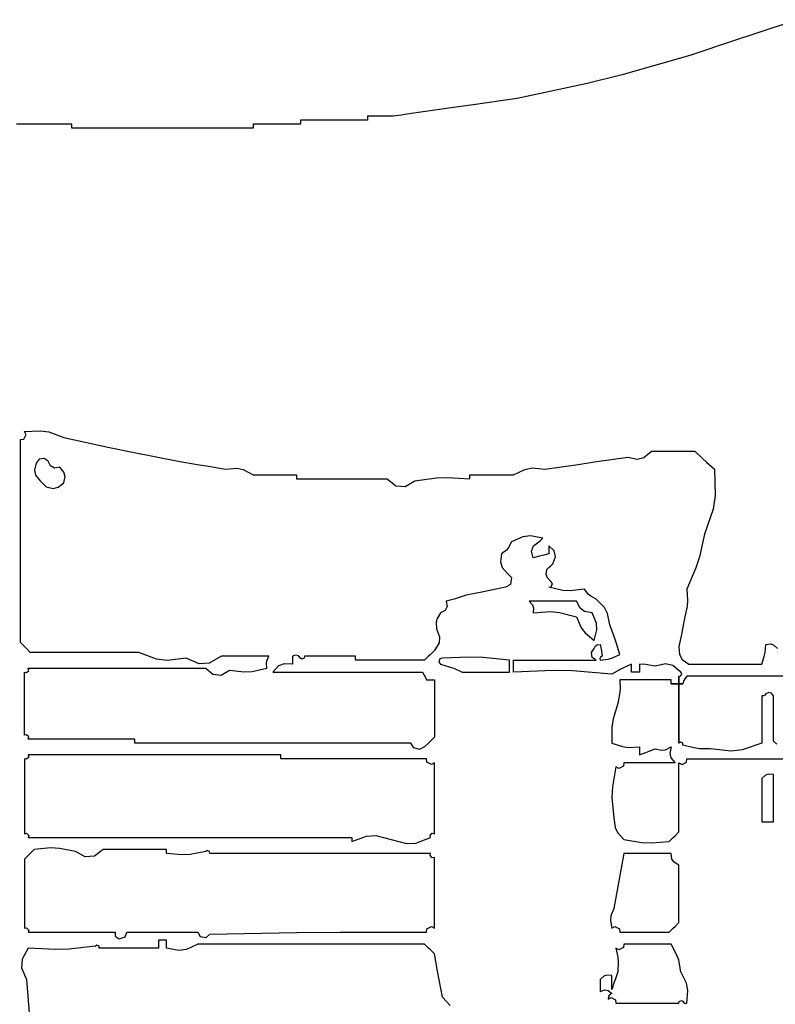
# Model space of a CAD drawing. Header units: metres. Extents: x 1 to 830, y -1 to 533.
# Tile 3 of 4: x 396 to 587, y 235 to 484. Entities that reach past the tile are written whole.
import ezdxf

# ---------------------------------------------------------------- set-up
doc = ezdxf.new("R2010")
doc.units = ezdxf.units.M

msp = doc.modelspace()

# ---------------------------------------------------------------- linework, layer by layer
for p, q in [((593, 484.5), (582.2, 480.9)), ((582.2, 480.9), (576.8, 479.1)), ((576.8, 479.1), (566, 475.5)), ((566, 475.5), (548.550373, 470.537086)), ((548.550373, 470.537086), (539.732219, 468.332547)), ((539.732219, 468.332547), (522, 464.5)), ((505.2, 462.1), (494, 460.5)), ((510.8, 462.9), (505.2, 462.1)), ((522, 464.5), (510.8, 462.9)), ((486.6, 460), (484, 460)), ((484, 460), (484, 459.6)), ((484, 459.6), (484, 459.4)), ((487.9, 460), (486.6, 460)), ((490.5, 460), (487.9, 460)), ((491.9, 460.2), (490.5, 460)), ((492.6, 460.3), (491.9, 460.2)), ((494, 460.5), (492.6, 460.3)), ((400.6, 458), (395, 458)), ((403.4, 458), (400.6, 458)), ((409, 458), (403.4, 458)), ((409, 457.6), (409, 458)), ((409, 457.4), (409, 457.6)), ((409, 457), (409, 457.4)), ((459.8, 458), (455, 458)), ((455, 458), (455, 457.6)), ((455, 457.6), (455, 457.4)), ((455, 457.4), (455, 457)), ((462.2, 458), (459.8, 458)), ((467, 458), (462.2, 458)), ((473.8, 459), (467, 459)), ((467, 459), (467, 458.6)), ((467, 458.6), (467, 458.4)), ((467, 458.4), (467, 458)), ((477.2, 459), (473.8, 459)), ((484, 459), (477.2, 459)), ((484, 459.4), (484, 459)), ((427.4, 457), (409, 457)), ((436.6, 457), (427.4, 457)), ((455, 457), (436.6, 457)), ((397, 380), (401.037575, 380.240802)), ((397.457056, 379.23117), (397, 380)), ((401.037575, 380.240802), (403.210768, 379.914823)), ((403.210768, 379.914823), (407, 378.5)), ((396, 378), (396.889298, 378.095653)), ((396, 357.4), (396, 378)), ((396.889298, 378.095653), (397.457056, 379.23117)), ((407, 378.5), (418.575503, 375.984501)), ((418.575503, 375.984501), (424.376655, 374.784262)), ((424.376655, 374.784262), (436, 372.5)), ((554.066285, 373.457034), (556, 375)), ((556, 375), (560.4, 375)), ((560.4, 375), (562.6, 375)), ((562.6, 375), (567, 375)), ((567, 375), (568.99351, 373.192815)), ((400.712214, 372.986281), (400, 372)), ((402.006409, 373.20198), (400.712214, 372.986281)), ((403, 372.5), (402.006409, 373.20198)), ((403.609552, 371.304824), (403, 372.5)), ((436, 372.5), (440.8, 371.7)), ((537.4, 371.7), (541.6, 372.3)), ((541.6, 372.3), (550, 373.5)), ((550, 373.5), (552.432321, 373.048543)), ((552.432321, 373.048543), (554.066285, 373.457034)), ((568.99351, 373.192815), (569.993536, 372.292792)), ((569.993536, 372.292792), (572, 370.5)), ((400, 372), (399.550894, 370.21162)), ((399.550894, 370.21162), (399.835731, 368.929852)), ((404.678128, 370.770536), (403.609552, 371.304824)), ((406, 371), (404.678128, 370.770536)), ((407.041817, 369.721479), (406, 371)), ((407.317593, 368.618374), (407.041817, 369.721479)), ((440.8, 371.7), (443.2, 371.3)), ((443.2, 371.3), (448, 370.5)), ((448, 370.5), (450.851737, 370.759994)), ((450.851737, 370.759994), (452.505194, 370.405682)), ((452.505194, 370.405682), (455, 369)), ((521, 369), (523.923621, 370.432634)), ((523.923621, 370.432634), (525.755973, 370.7762)), ((525.755973, 370.7762), (529, 370.5)), ((529, 370.5), (537.4, 371.7)), ((572, 370.5), (572.18673, 363.827285)), ((399.835731, 368.929852), (401, 367.5)), ((401, 367.5), (401.6, 366.9)), ((407, 367), (407.317593, 368.618374)), ((455, 369), (459.4, 369)), ((459.4, 369), (461.6, 369)), ((461.6, 369), (466, 369)), ((466, 369), (466, 368.6)), ((466, 368.6), (466, 368.4)), ((466, 368.4), (466, 368)), ((466, 368), (475.2, 368)), ((475.2, 368), (479.8, 368)), ((479.8, 368), (489, 368)), ((489, 368), (491.20415, 366.261689)), ((493.571158, 366.092617), (496, 367.5)), ((496, 367.5), (501.54767, 368.289529)), ((501.54767, 368.289529), (504.410141, 368.39176)), ((504.410141, 368.39176), (510, 368)), ((510, 368.6), (510, 369)), ((510, 369), (514.4, 369)), ((510, 368.4), (510, 368.6)), ((510, 368), (510, 368.4)), ((514.4, 369), (516.6, 369)), ((516.6, 369), (521, 369)), ((401.6, 366.9), (401.9, 366.6)), ((401.9, 366.6), (402.5, 366)), ((402.5, 366), (404.301047, 365.604739)), ((404.301047, 365.604739), (405.535868, 365.879144)), ((405.535868, 365.879144), (407, 367)), ((491.20415, 366.261689), (493.571158, 366.092617)), ((572.18673, 363.827285), (571.655006, 360.317907)), ((571.655006, 360.317907), (569.5, 354)), ((396, 347.1), (396, 357.4)), ((523.428568, 353.350366), (520.5, 352)), ((525.329144, 353.587938), (523.428568, 353.350366)), ((528.5, 353), (525.329144, 353.587938)), ((527.5, 352), (527.9, 352.4)), ((527.9, 352.4), (528.1, 352.6)), ((528.1, 352.6), (528.5, 353)), ((569.5, 354), (568.200246, 348.26322)), ((519.226136, 349.967776), (518, 349)), ((519.769196, 350.619448), (519.226136, 349.967776)), ((520.5, 352), (519.769196, 350.619448)), ((525.582687, 349.657061), (526.096012, 351.025927)), ((526.096012, 351.025927), (527.5, 352)), ((531.361218, 349.756181), (530, 351)), ((530, 351), (530, 350.2)), ((530, 350.2), (530, 349.8)), ((530, 349.8), (530, 349)), ((531.706309, 348.20327), (531.361218, 349.756181)), ((518, 349), (517.714864, 346.931499)), ((526, 348), (525.582687, 349.657061)), ((527.6, 348.4), (526, 348)), ((528.4, 348.6), (527.6, 348.4)), ((530, 349), (528.4, 348.6)), ((531, 346.5), (531.706309, 348.20327)), ((568.200246, 348.26322), (567.286254, 345.41969)), ((396, 326.5), (396, 347.1)), ((517.714864, 346.931499), (518.123326, 345.569958)), ((518.123326, 345.569958), (519.5, 344)), ((529.340659, 343.745165), (529.5, 345)), ((529.5, 345), (530.1, 345.6)), ((530.1, 345.6), (530.4, 345.9)), ((530.4, 345.9), (531, 346.5)), ((567.286254, 345.41969), (565, 340)), ((519.5, 344), (520.5009, 343.000901)), ((520.5009, 343.000901), (520.240612, 341.178883)), ((529.619626, 342.908263), (529.340659, 343.745165)), ((530.5, 342), (529.619626, 342.908263)), ((519, 340.5), (515, 339.7)), ((520.240612, 341.178883), (519, 340.5)), ((530, 340.5), (530.612943, 340.655887)), ((533.517952, 339.710055), (530, 340.5)), ((530.896822, 341.507524), (530.5, 342)), ((530.612943, 340.655887), (530.896822, 341.507524)), ((535.416195, 339.604597), (533.517952, 339.710055)), ((539, 340), (535.416195, 339.604597)), ((539.967776, 338.773864), (539, 340)), ((565, 340), (565.180592, 337.198681)), ((506.024084, 337.512918), (504, 337)), ((507.027828, 337.814042), (506.024084, 337.512918)), ((509, 338.5), (507.027828, 337.814042)), ((513, 339.3), (509, 338.5)), ((515, 339.7), (513, 339.3)), ((540.619448, 338.230804), (539.967776, 338.773864)), ((542, 337.5), (540.619448, 338.230804)), ((544.073493, 335.397472), (542, 337.5)), ((504.229464, 335.678128), (503.695176, 334.609552)), ((504, 337), (504.229464, 335.678128)), ((529.8, 337), (525, 337)), ((525, 337), (525.868327, 336.080212)), ((525.868327, 336.080212), (526.142789, 335.256826)), ((526.142789, 335.256826), (526, 334)), ((532.2, 337), (529.8, 337)), ((537, 337), (532.2, 337)), ((537.923004, 335.225722), (537, 337)), ((539.038252, 334.389286), (537.923004, 335.225722)), ((544.886051, 333.888437), (544.073493, 335.397472)), ((565.076916, 335.747211), (564.5, 333)), ((565.180592, 337.198681), (565.076916, 335.747211)), ((501.688362, 332.564297), (501.459474, 331.648744)), ((502.5, 334), (501.688362, 332.564297)), ((503.695176, 334.609552), (502.5, 334)), ((526, 334), (530.405149, 334.338615)), ((530.405149, 334.338615), (532.728128, 334.127435)), ((532.728128, 334.127435), (537, 333)), ((537, 333), (538.21334, 330.256315)), ((541, 334), (539.038252, 334.389286)), ((542.080692, 331.409227), (541, 334)), ((545.5, 331), (544.886051, 333.888437)), ((564.5, 333), (563.9, 330)), ((501.459474, 331.648744), (501.5, 330)), ((501.5, 330), (502.298344, 327.940231)), ((538.21334, 330.256315), (539.205798, 328.933038)), ((541.5, 327), (542.201489, 329.718072)), ((542.201489, 329.718072), (542.080692, 331.409227)), ((546.5283, 328.009582), (545.5, 331)), ((563.9, 330), (563.6, 328.5)), ((502.298344, 327.940231), (502.15669, 326.382038)), ((539.205798, 328.933038), (541.5, 327)), ((547.028389, 326.509314), (546.5283, 328.009582)), ((563.6, 328.5), (563, 325.5)), ((397, 325.5), (396, 326.5)), ((397.5, 325), (397, 325.5)), ((398.5, 324), (397.5, 325)), ((502.15669, 326.382038), (501, 324.5)), ((540.79802, 324.006409), (541.5, 325)), ((541.5, 325), (541.86389, 325.622562)), ((541.86389, 325.622562), (542.285369, 325.903548)), ((542.285369, 325.903548), (543, 326)), ((543, 326), (543.25494, 324.81046)), ((543.25494, 324.81046), (543.355363, 324.207924)), ((548, 323.5), (547.028389, 326.509314)), ((563, 325.5), (563.11557, 323.44412)), ((584.839173, 323.966743), (585, 326)), ((585, 326), (586.256826, 326.142789)), ((586.256826, 326.142789), (587.080212, 325.868327)), ((587.080212, 325.868327), (588, 325)), ((409.5, 324), (398.5, 324)), ((415, 324), (409.5, 324)), ((426, 324), (415, 324)), ((430.518108, 322.271792), (426, 324)), ((433.195506, 321.937117), (430.518108, 322.271792)), ((438, 322.5), (433.195506, 321.937117)), ((441.320784, 321.095581), (438, 322.5)), ((447, 323), (443.855218, 321.236382)), ((451.8, 323), (447, 323)), ((454.2, 323), (451.8, 323)), ((459, 323), (454.2, 323)), ((458.501964, 321.890063), (459, 323)), ((465.762601, 323.313752), (465, 323)), ((465, 323), (465, 322.2)), ((466.474765, 323.135711), (465.762601, 323.313752)), ((467, 322.5), (466.474765, 323.135711)), ((467.385435, 322.273197), (467, 322.5)), ((467.950181, 322.55557), (467.385435, 322.273197)), ((468, 323), (467.950181, 322.55557)), ((473.2, 323), (468, 323)), ((475.8, 323), (473.2, 323)), ((481, 323), (475.8, 323)), ((481, 322.6), (481, 323)), ((481, 322.4), (481, 322.6)), ((481, 322), (481, 322.4)), ((499.5, 323), (498.5, 322)), ((500, 323.5), (499.5, 323)), ((501, 324.5), (500, 323.5)), ((502.387057, 322.344113), (502.103178, 321.492476)), ((503, 322.5), (502.387057, 322.344113)), ((509.79552, 322.817668), (503, 322.5)), ((513.234897, 322.71651), (509.79552, 322.817668)), ((520, 322), (513.234897, 322.71651)), ((541.013719, 322.712214), (540.79802, 324.006409)), ((542, 322), (541.013719, 322.712214)), ((543.109076, 322.782794), (542.93921, 322.443063)), ((542.93921, 322.443063), (543, 322)), ((543, 322), (545.0714, 322.263251)), ((543.5, 323), (543.109076, 322.782794)), ((543.355363, 324.207924), (543.5, 323)), ((545.0714, 322.263251), (546.125757, 322.579558)), ((546.125757, 322.579558), (548, 323.5)), ((563.11557, 323.44412), (563.815497, 322.184251)), ((584, 321), (584.633566, 322.938709)), ((584.633566, 322.938709), (584.839173, 323.966743)), ((398.094675, 319.442293), (398, 320)), ((398, 320), (416, 320)), ((416, 320), (425, 320)), ((425, 320), (443, 320)), ((443.855218, 321.236382), (441.320784, 321.095581)), ((443, 320), (444.8274, 318.431367)), ((454.795643, 319.129517), (458.5, 320)), ((458.388864, 321.211466), (458.501964, 321.890063)), ((458.5, 320), (458.388864, 321.211466)), ((461.472009, 320.572638), (460, 319)), ((462.849485, 321.123629), (461.472009, 320.572638)), ((465, 321), (462.849485, 321.123629)), ((465, 322.2), (465, 321.8)), ((465, 321.8), (465, 321)), ((488, 322), (481, 322)), ((491.5, 322), (488, 322)), ((498.5, 322), (491.5, 322)), ((502.103178, 321.492476), (502.5, 321)), ((502.5, 321), (504.753673, 320.366788)), ((504.753673, 320.366788), (505.865998, 319.962307)), ((505.865998, 319.962307), (508, 319)), ((520, 320.8), (520, 322)), ((520, 320.2), (520, 320.8)), ((520, 319), (520, 320.2)), ((521, 320.8), (521, 322)), ((521, 322), (529.4, 322)), ((521, 320.2), (521, 320.8)), ((521, 319), (521, 320.2)), ((529.4, 322), (533.6, 322)), ((533.6, 322), (542, 322)), ((548.957265, 320.090475), (547.95326, 319.588473)), ((551, 321), (548.957265, 320.090475)), ((551, 320.2), (551, 321)), ((551, 319.8), (551, 320.2)), ((551, 319), (551, 319.8)), ((554.608939, 320.893629), (553, 321)), ((553, 321), (553, 320.2)), ((553, 320.2), (553, 319.8)), ((553, 319.8), (553, 319)), ((555.414383, 320.792949), (554.608939, 320.893629)), ((557, 320.5), (555.414383, 320.792949)), ((559.60752, 321.066426), (557, 320.5)), ((561.40437, 320.651768), (559.60752, 321.066426)), ((563.5, 319), (561.40437, 320.651768)), ((563.815497, 322.184251), (565.5, 321)), ((565.5, 321), (572.9, 321)), ((572.9, 321), (576.6, 321)), ((576.6, 321), (584, 321)), ((397, 312.6), (397, 319)), ((397, 319), (397.557707, 318.905325)), ((397.557707, 318.905325), (398.094675, 319.442293)), ((444.8274, 318.431367), (446.93817, 318.25547)), ((446.93817, 318.25547), (449, 319.5)), ((449, 319.5), (452.775267, 319.023182)), ((452.775267, 319.023182), (454.795643, 319.129517)), ((460, 319), (475.2, 319)), ((475.2, 319), (482.8, 319)), ((482.8, 319), (498, 319)), ((498, 319), (498.4, 318.2)), ((498.4, 318.2), (498.6, 317.8)), ((498.6, 317.8), (499, 317)), ((508, 319), (512.8, 319)), ((512.8, 319), (515.2, 319)), ((515.2, 319), (520, 319)), ((530.994001, 319.39992), (521, 319)), ((536.029981, 319.2992), (530.994001, 319.39992)), ((546, 318.5), (536.029981, 319.2992)), ((547.95326, 319.588473), (546, 318.5)), ((551.8, 319), (551, 319)), ((552.2, 319), (551.8, 319)), ((553, 319), (552.2, 319)), ((563, 318), (563.443126, 318.060323)), ((563, 316), (563, 318)), ((563, 318), (563, 316)), ((563, 316), (563, 318)), ((563.443126, 318.060323), (563.717617, 318.609305)), ((563.717617, 318.609305), (563.5, 319)), ((564.451699, 317.293342), (564.236346, 316.862636)), ((565, 318), (564.451699, 317.293342)), ((577.8, 318), (565, 318)), ((584.2, 318), (577.8, 318)), ((597, 318), (584.2, 318)), ((499, 317), (499.8, 317)), ((499.8, 317), (500.2, 317)), ((500.2, 317), (501, 317)), ((501, 317), (501, 311.2)), ((553.2, 317), (548, 317)), ((548, 317), (548.050505, 314.592211)), ((555.8, 317), (553.2, 317)), ((561, 317), (555.8, 317)), ((561, 316.6), (561, 317)), ((561, 316.4), (561, 316.6)), ((561, 316), (561, 316.4)), ((563, 316), (561, 316)), ((561, 316), (563, 316)), ((563, 316), (561, 316)), ((564, 316), (563, 316)), ((563, 316), (564, 316)), ((564, 316), (563, 316)), ((563, 301), (563, 316)), ((563, 316), (563, 301)), ((563, 301), (563, 316)), ((564.236346, 316.862636), (564, 316)), ((397, 309.4), (397, 312.6)), ((547.948339, 313.366219), (547.5, 311)), ((548.050505, 314.592211), (547.948339, 313.366219)), ((584.443063, 312.93921), (584, 313)), ((584, 313), (584, 308.2)), ((584.782794, 313.109076), (584.443063, 312.93921)), ((585, 313.5), (584.782794, 313.109076)), ((585.774603, 313.782824), (585, 313.5)), ((586.44962, 313.61407), (585.774603, 313.782824)), ((587, 313), (586.44962, 313.61407)), ((587, 308.4), (587, 313)), ((501, 311.2), (501, 308.3)), ((547.5, 311), (546.307728, 307.134966)), ((397, 303), (397, 309.4)), ((501, 308.3), (501, 302.5)), ((584, 308.2), (584, 305.8)), ((587, 306.1), (587, 308.4)), ((546.307728, 307.134966), (545.994195, 305.044746)), ((545.994195, 305.044746), (546, 301)), ((584, 305.8), (584, 301)), ((587, 301.5), (587, 306.1)), ((397.557707, 303.094675), (397, 303)), ((398.094675, 302.557707), (397.557707, 303.094675)), ((398, 302), (398.094675, 302.557707)), ((501, 302.5), (500, 301.5)), ((408.8, 302), (398, 302)), ((414.2, 302), (408.8, 302)), ((425, 302), (414.2, 302)), ((425, 301.6), (425, 302)), ((425, 301.4), (425, 301.6)), ((425, 301), (425, 301.4)), ((453, 301), (425, 301)), ((467, 301), (453, 301)), ((495, 301), (467, 301)), ((495.733988, 299.742518), (495, 301)), ((497.212472, 299.320094), (495.733988, 299.742518)), ((498.5, 300), (497.212472, 299.320094)), ((499.5, 301), (498.5, 300)), ((500, 301.5), (499.5, 301)), ((546, 301), (548.683151, 300.10518)), ((548.683151, 300.10518), (550.173626, 299.892255)), ((550.173626, 299.892255), (553, 300)), ((553, 300), (553, 299.2)), ((559.546276, 299.30237), (561, 300)), ((561, 300), (560.682407, 298.381626)), ((563.384415, 301.228528), (563, 301)), ((563.952173, 300.944649), (563.384415, 301.228528)), ((564, 300.5), (563.952173, 300.944649)), ((566.732723, 299.770464), (564, 300.5)), ((568.172315, 299.564808), (566.732723, 299.770464)), ((584, 301), (579.061469, 299.264802)), ((587.8, 300.7), (587, 301.5)), ((398.094675, 297.442293), (397.557707, 296.905325)), ((423.6, 298), (398, 298)), ((398, 298), (398.094675, 297.442293)), ((436.4, 298), (423.6, 298)), ((462, 298), (436.4, 298)), ((462, 297.6), (462, 298)), ((462, 297.4), (462, 297.6)), ((462, 297), (462, 297.4)), ((553, 299.2), (553, 298.8)), ((553, 298.8), (553, 298)), ((553, 298), (554.600106, 298.599717)), ((554.600106, 298.599717), (555.400106, 298.899717)), ((555.400106, 298.899717), (557, 299.5)), ((557, 299.5), (558.580718, 299.181675)), ((558.580718, 299.181675), (559.546276, 299.30237)), ((560.682407, 298.381626), (560.958183, 297.278521)), ((560.958183, 297.278521), (562, 296)), ((571, 299.5), (568.172315, 299.564808)), ((576.203928, 298.935085), (571, 299.5)), ((579.061469, 299.264802), (576.203928, 298.935085)), ((397.557707, 296.905325), (397, 297)), ((397, 297), (397, 289.4)), ((476.8, 297), (462, 297)), ((484.2, 297), (476.8, 297)), ((499, 297), (484.2, 297)), ((499.095653, 296.110702), (499, 297)), ((500.23117, 295.542944), (499.095653, 296.110702)), ((501, 296), (500.23117, 295.542944)), ((501, 288.8), (501, 296)), ((547, 295), (546.10756, 289.873251)), ((547.76883, 294.542944), (547, 295)), ((548.904347, 295.110702), (547.76883, 294.542944)), ((549, 296), (548.904347, 295.110702)), ((554.2, 296), (549, 296)), ((556.8, 296), (554.2, 296)), ((562, 296), (556.8, 296)), ((563, 289), (563, 296)), ((563, 296), (563.76883, 295.542944)), ((563.76883, 295.542944), (564.904347, 296.110702)), ((564.904347, 296.110702), (565, 297)), ((565, 297), (575.8, 297)), ((575.8, 297), (581.2, 297)), ((581.2, 297), (592, 297)), ((584.919788, 292.868327), (584, 292)), ((585.743174, 293.142789), (584.919788, 292.868327)), ((587, 293), (585.743174, 293.142789)), ((587, 288.2), (587, 293)), ((546.10756, 289.873251), (546.003979, 287.180151)), ((584, 292), (584, 287.6)), ((397, 289.4), (397, 285.6)), ((501, 285.2), (501, 288.8)), ((563, 285.5), (563, 289)), ((584, 287.6), (584, 285.4)), ((587, 285.8), (587, 288.2)), ((397, 285.6), (397, 278)), ((501, 278), (501, 285.2)), ((546.003979, 287.180151), (546.5, 282)), ((563, 278.5), (563, 285.5)), ((584, 285.4), (584, 281)), ((587, 281), (587, 285.8)), ((546.5, 282), (546.785495, 279.600314)), ((584, 281), (585.2, 281)), ((585.2, 281), (585.8, 281)), ((585.8, 281), (587, 281)), ((397, 278), (397.557707, 278.094675)), ((397.557707, 278.094675), (398.094675, 277.557707)), ((398.094675, 277.557707), (398, 277)), ((480, 276), (483.755995, 277.390144)), ((483.755995, 277.390144), (486.12407, 277.508548)), ((486.12407, 277.508548), (490, 276.5)), ((499.905325, 277.557707), (500.442293, 278.094675)), ((500, 277), (499.905325, 277.557707)), ((500.442293, 278.094675), (501, 278)), ((546.785495, 279.600314), (547.37974, 278.292975)), ((547.37974, 278.292975), (549, 276.5)), ((561.5, 277), (562, 277.5)), ((562, 277.5), (563, 278.5)), ((398, 277), (430.8, 277)), ((430.8, 277), (447.2, 277)), ((447.2, 277), (480, 277)), ((480, 277), (480, 276.6)), ((480, 276.6), (480, 276.4)), ((480, 276.4), (480, 276)), ((490, 276.5), (493.87593, 275.491452)), ((493.87593, 275.491452), (496.244005, 275.609856)), ((496.244005, 275.609856), (500, 277)), ((549, 276.5), (553.541841, 275.743906)), ((553.541841, 275.743906), (555.909675, 275.640956)), ((555.909675, 275.640956), (560.5, 276)), ((560.5, 276), (561.5, 277)), ((398, 272.5), (397, 271.5)), ((398.5, 273), (398, 272.5)), ((399.5, 274), (398.5, 273)), ((403.687769, 274.377617), (399.5, 274)), ((405.867063, 274.273841), (403.687769, 274.377617)), ((410, 273.5), (405.867063, 274.273841)), ((412.428842, 272.092617), (410, 273.5)), ((414.79585, 272.261689), (412.428842, 272.092617)), ((417, 274), (414.79585, 272.261689)), ((423.4, 274), (417, 274)), ((426.6, 274), (423.4, 274)), ((433, 274), (426.6, 274)), ((433, 273.6), (433, 274)), ((433, 273.4), (433, 273.6)), ((433, 273), (433, 273.4)), ((436.985022, 272.600499), (433, 273)), ((439.074704, 272.704983), (436.985022, 272.600499)), ((443, 273.5), (439.074704, 272.704983)), ((443.385435, 273.726803), (443, 273.5)), ((443.950181, 273.44443), (443.385435, 273.726803)), ((444, 273), (443.950181, 273.44443)), ((466.4, 273), (444, 273)), ((477.6, 273), (466.4, 273)), ((500, 273), (477.6, 273)), ((499.905325, 272.442293), (500, 273)), ((500.442293, 271.905325), (499.905325, 272.442293)), ((549, 273), (548.022776, 267.395981)), ((553.8, 273), (549, 273)), ((556.2, 273), (553.8, 273)), ((561, 273), (556.2, 273)), ((561.218646, 271.57445), (561, 273)), ((397, 271.5), (397, 264.5)), ((501, 272), (500.442293, 271.905325)), ((501, 264.8), (501, 272)), ((561.768202, 270.750116), (561.218646, 271.57445)), ((563, 270), (561.768202, 270.750116)), ((563, 264.2), (563, 270)), ((548.022776, 267.395981), (547.52276, 264.595888)), ((501, 261.2), (501, 264.8)), ((397, 264.5), (397, 261)), ((547.52276, 264.595888), (546.5, 259)), ((563, 261.3), (563, 264.2)), ((397, 261), (397, 254)), ((501, 254), (501, 261.2)), ((563, 255.5), (563, 261.3)), ((546.5, 259), (545.719726, 257.147658)), ((545.719726, 257.147658), (545.601977, 255.970172)), ((545.601977, 255.970172), (546, 254)), ((562, 254.5), (563, 255.5)), ((397, 254), (397.557707, 254.094675)), ((397.557707, 254.094675), (398.094675, 253.557707)), ((398.094675, 253.557707), (398, 253)), ((398, 253), (406.8, 253)), ((406.8, 253), (411.2, 253)), ((411.2, 253), (420, 253)), ((420, 253), (420, 252.6)), ((420, 252.6), (420, 252.4)), ((420, 252.4), (420, 252)), ((422.567399, 251.811364), (423, 253)), ((423, 253), (430.2, 253)), ((430.2, 253), (433.8, 253)), ((433.8, 253), (441, 253)), ((441, 253), (441.573864, 251.927303)), ((443.109253, 251.671404), (444, 252.5)), ((444, 252.5), (465.997273, 252.899972)), ((465.997273, 252.899972), (476.999091, 252.999989)), ((476.999091, 252.999989), (499, 253)), ((499, 253), (499.095653, 253.889298)), ((499.095653, 253.889298), (500.23117, 254.457056)), ((500.23117, 254.457056), (501, 254)), ((546, 254), (546.76883, 254.457056)), ((546.76883, 254.457056), (547.904347, 253.889298)), ((547.904347, 253.889298), (548, 253)), ((548, 253), (553, 253)), ((553, 253), (555.5, 253)), ((555.5, 253), (560.5, 253)), ((560.5, 253), (561.5, 254)), ((561.5, 254), (562, 254.5)), ((420, 252), (421.059263, 251.308652)), ((421.059263, 251.308652), (422.567399, 251.811364)), ((431.8, 251), (431, 251)), ((431, 251), (431, 250.2)), ((431, 250.2), (431, 249.8)), ((431, 249.8), (431, 249)), ((432.2, 251), (431.8, 251)), ((433, 251), (432.2, 251)), ((433, 250.2), (433, 251)), ((433, 249.8), (433, 250.2)), ((433, 249), (433, 249.8)), ((441, 250), (438.092553, 248.60474)), ((464, 250), (441, 250)), ((441.573864, 251.927303), (443.109253, 251.671404)), ((475.5, 250), (464, 250)), ((498.5, 250), (475.5, 250)), ((499.5, 249), (498.5, 250)), ((549, 250), (548.904347, 249.110702)), ((553.8, 250), (549, 250)), ((556.2, 250), (553.8, 250)), ((561, 250), (556.2, 250)), ((562.411128, 247.382994), (561, 250)), ((398, 249), (396.421225, 246.209396)), ((404.790706, 248.592183), (398, 249)), ((408.245001, 248.69378), (404.790706, 248.592183)), ((415, 249.5), (408.245001, 248.69378)), ((415.385435, 249.726803), (415, 249.5)), ((415.950181, 249.44443), (415.385435, 249.726803)), ((416, 249), (415.950181, 249.44443)), ((422, 249), (416, 249)), ((425, 249), (422, 249)), ((431, 249), (425, 249)), ((436.161436, 248.363351), (433, 249)), ((438.092553, 248.60474), (436.161436, 248.363351)), ((500, 248.5), (499.5, 249)), ((501, 247.5), (500, 248.5)), ((501.8, 243.1), (501, 247.5)), ((547.76883, 248.542944), (547, 249)), ((547, 249), (547.486554, 246.641343)), ((548.904347, 249.110702), (547.76883, 248.542944)), ((562.934036, 245.91885), (562.411128, 247.382994)), ((396.421225, 246.209396), (396.280979, 243.965466)), ((547.486554, 246.641343), (547.589445, 245.406657)), ((547.589445, 245.406657), (547.5, 243)), ((563.5, 243), (562.934036, 245.91885)), ((396.280979, 243.965466), (397.5, 241)), ((502.2, 240.9), (501.8, 243.1)), ((547.5, 243), (546.9, 241.2)), ((564.933458, 240.076783), (563.5, 243)), ((397.5, 241), (398.283183, 231.42991)), ((503, 236.5), (502.2, 240.9)), ((543.919788, 241.868327), (543, 241)), ((543, 241), (543, 239.8)), ((543, 239.8), (543, 239.2)), ((544.743174, 242.142789), (543.919788, 241.868327)), ((546, 242), (544.743174, 242.142789)), ((546, 240.6), (546, 242)), ((546, 239.9), (546, 240.6)), ((546.6, 240.3), (546, 238.5)), ((546, 238.5), (546, 239.9)), ((546.9, 241.2), (546.6, 240.3)), ((565.277114, 238.243949), (564.933458, 240.076783)), ((543, 239.2), (543, 238)), ((543, 238), (544.163286, 238.356043)), ((544.163286, 238.356043), (545.015068, 238.214079)), ((545.015068, 238.214079), (546, 237.5)), ((546, 237.5), (545.377438, 237.13611)), ((565, 235), (565.277114, 238.243949)), ((504.978503, 234.401065), (503, 236.5)), ((545.096452, 236.714631), (545, 236)), ((545, 236), (545.76883, 236.457056)), ((545.377438, 237.13611), (545.096452, 236.714631)), ((545.76883, 236.457056), (546.904347, 235.889298)), ((546.904347, 235.889298), (547, 235)), ((547, 235), (553.4, 235)), ((553.4, 235), (556.6, 235)), ((556.6, 235), (563, 235)), ((563, 235), (563.049819, 235.44443)), ((563.049819, 235.44443), (563.614565, 235.726803)), ((563.614565, 235.726803), (564, 235.5)), ((564, 235.5), (564.217206, 235.109076)), ((564.217206, 235.109076), (564.556937, 234.93921)), ((564.556937, 234.93921), (565, 235))]:
    msp.add_line(p, q)

doc.saveas('drawing.dxf')
